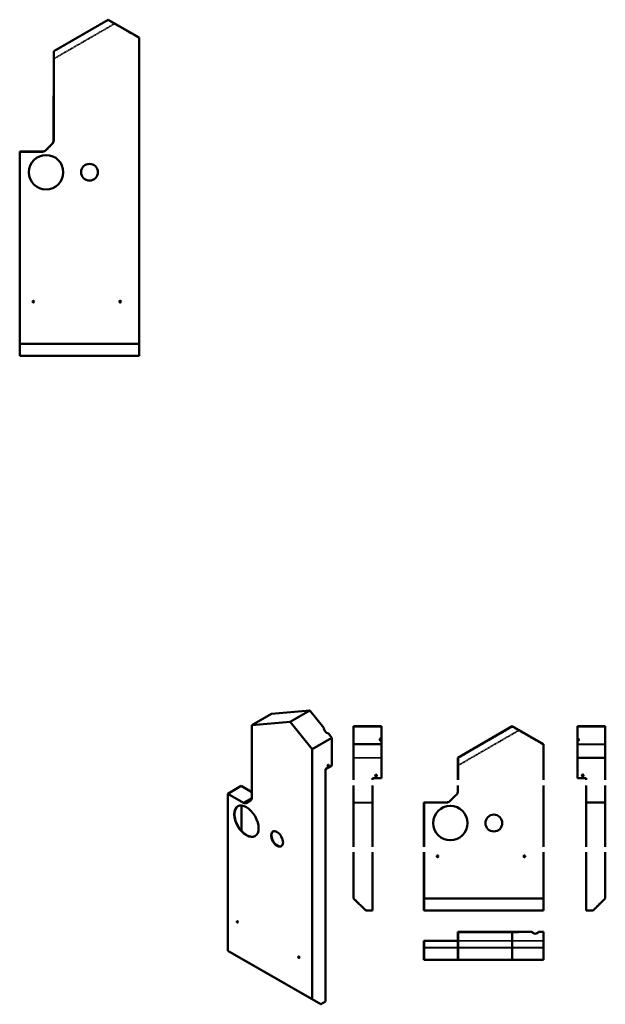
# Model space of a CAD drawing. Extents: x -695 to 1462, y 43 to 3673.
import ezdxf

# ---------------------------------------------------------------- set-up
doc = ezdxf.new("R2010")
doc.units = 0
doc.header["$LTSCALE"] = 0.4
doc.linetypes.add('ACAD_ISO02W100', pattern=[15, 12, -3])

msp = doc.modelspace()

# ---------------------------------------------------------------- linework, layer by layer
at = {"linetype": 'Continuous', "lineweight": 50}
for p, q in [((-369.5, 3672.9), (-569.7, 3557.3)), ((-254.8, 3606.6), (-369.5, 3672.9)), ((-254.8, 3606.6), (-254.8, 2478.5)), ((-569.7, 3557.3), (-569.8, 3228.9)), ((-575.7, 3214.8), (-598.1, 3192.3)), ((-612.3, 3186.5), (-694.8, 3186.5)), ((-694.8, 3186.5), (-694.8, 2478.5)), ((-254.8, 2478.5), (-694.8, 2478.5)), ((-694.8, 2478.5), (-694.8, 2433.5)), ((-254.8, 2433.5), (-254.8, 2478.5)), ((-694.8, 2433.5), (-254.8, 2433.5)), ((130, 786.1), (160, 803.4))]:
    msp.add_line(p, q, dxfattribs=at).dxf.unprotected_set("ltscale", 0)
at = {"linetype": 'ACAD_ISO02W100', "lineweight": 35}
for p, q in [((-568.2, 3556.4), (-369.5, 3671.1)), ((-369.5, 3671.1), (-256.3, 3605.8)), ((-346, 3657.6), (-568.3, 3529.3)), ((-296.9, 3630.9), (-297.7, 3629.6)), ((-273.3, 3615.6), (-272.5, 3616.9)), ((-256.3, 3605.8), (-256.3, 2479.1)), ((-568.3, 3228.9), (-568.2, 3556.4)), ((-568.3, 3494.7), (-569.8, 3494.7)), ((-568.3, 3488.2), (-569.8, 3488.2)), ((-254.8, 3494.6), (-256.3, 3494.6)), ((-254.8, 3488.1), (-256.3, 3488.1)), ((-569.8, 3481.5), (-568.3, 3481.5)), ((-256.3, 3481.5), (-254.8, 3481.5)), ((-597.1, 3191.3), (-574.6, 3213.7)), ((-693.3, 3185), (-612.3, 3185)), ((-693.3, 2479.1), (-693.3, 3185)), ((-693.3, 2479.1), (-256.3, 2479.1)), ((-693.3, 2435), (-693.3, 2479.1)), ((-256.3, 2435), (-256.3, 2479.1)), ((-693.3, 2435), (-256.3, 2435)), ((636.4, 1066.2), (536.4, 1066.2)), ((536.4, 1066.2), (536.4, 1000.9)), ((636.4, 1066.2), (636.4, 1052.7)), ((636.4, 1052.7), (637.9, 1052.7)), ((636.4, 1052.7), (636.4, 1024)), ((921.1, 951.5), (1119.8, 1066.2)), ((1143.3, 1052.7), (921.1, 924.4)), ((1119.8, 1066.2), (1233, 1000.9)), ((1360.9, 1052.7), (1359.4, 1052.7)), ((1360.9, 1066.2), (1460.9, 1066.2)), ((1360.9, 951.5), (1360.9, 1066.2)), ((1460.9, 951.5), (1460.9, 1066.2)), ((631.4, 1019), (631.4, 1017.7)), ((1192.4, 1026.1), (1191.7, 1024.8)), ((1365.9, 1019), (1365.9, 1017.7)), ((536.4, 1000.9), (536.4, 870.2)), ((637.9, 1000.9), (536.4, 1000.9)), ((636.4, 1012.7), (636.4, 924.4)), ((1216, 1010.7), (1216.8, 1012)), ((1233, 1000.9), (1233, 870.2)), ((1359.4, 1001.8), (1462.4, 1001.8)), ((1359.4, 1000.9), (1460.9, 1000.9)), ((534.9, 952.4), (637.9, 952.4)), ((636.4, 951.5), (536.4, 951.5)), ((921.1, 870.2), (921.1, 951.5)), ((1360.9, 951.5), (1460.9, 951.5)), ((1360.9, 924.4), (1360.9, 951.5)), ((1460.9, 870.2), (1460.9, 951.5)), ((637.9, 924.4), (636.4, 924.4)), ((1359.4, 924.4), (1360.9, 924.4)), ((614.7, 886.6), (614.7, 886.6)), ((614.7, 886.5), (614.7, 886.5)), ((621.2, 886.6), (621.2, 886.6)), ((621.2, 886.5), (621.2, 886.5)), ((921.1, 889.9), (919.6, 889.9)), ((921.1, 883.4), (919.6, 883.4)), ((919.6, 876.6), (921.1, 876.6)), ((1234.5, 889.8), (1233, 889.8)), ((1234.5, 883.3), (1233, 883.3)), ((1233, 876.6), (1234.5, 876.6)), ((1376.1, 886.6), (1376.1, 886.6)), ((1376.1, 886.5), (1376.1, 886.5)), ((1382.6, 886.6), (1382.6, 886.6)), ((1382.6, 886.5), (1382.6, 886.5)), ((536.4, 850.2), (536.4, 623.8)), ((921, 829.8), (921, 850.2)), ((1233, 850.2), (1233, 623.8)), ((1460.9, 829.8), (1460.9, 850.2)), ((892.2, 792.1), (914.7, 814.6)), ((1460.9, 814.6), (1460.9, 829.8)), ((1460.9, 792.1), (1460.9, 814.6)), ((534.9, 787.4), (604.9, 787.4)), ((534.9, 774.9), (536.4, 774.9)), ((604.9, 785.9), (536.4, 785.9)), ((796, 623.8), (796, 785.9)), ((796, 785.9), (877, 785.9)), ((1392.4, 785.9), (1460.9, 785.9)), ((1460.9, 785.9), (1460.9, 792.1)), ((1460.9, 623.8), (1460.9, 785.9)), ((1462.4, 774.9), (1460.9, 774.9)), ((534.9, 742.4), (536.4, 742.4)), ((1462.4, 742.4), (1460.9, 742.4)), ((534.9, 680.4), (536.4, 680.4)), ((1462.4, 680.4), (1460.9, 680.4)), ((534.9, 647.9), (536.4, 647.9)), ((1462.4, 647.9), (1460.9, 647.9)), ((536.4, 591.9), (534.9, 591.9)), ((536.4, 585.4), (534.9, 585.4)), ((536.4, 603.8), (536.4, 434.3)), ((796, 434.3), (796, 603.8)), ((1233, 603.8), (1233, 434.3)), ((1460.9, 434.3), (1460.9, 603.8)), ((1460.9, 591.9), (1462.4, 591.9)), ((1460.9, 585.4), (1462.4, 585.4)), ((580.6, 390.2), (536.4, 434.3)), ((796, 434.3), (1233, 434.3)), ((796, 390.2), (796, 434.3)), ((1233, 390.2), (1233, 434.3)), ((1416.8, 390.2), (1460.9, 434.3)), ((604.9, 390.2), (580.6, 390.2)), ((796, 390.2), (1233, 390.2)), ((1392.4, 390.2), (1416.8, 390.2)), ((921.1, 293.2), (919.6, 293.2)), ((921.1, 276.9), (921.1, 309.9)), ((921.1, 309.9), (921.1, 308.4)), ((921.1, 308.4), (921.1, 208.4)), ((921.1, 308.4), (921.1, 308.4)), ((921.1, 308.4), (1119.8, 308.4)), ((1119.8, 308.4), (1143.3, 308.4)), ((1143.3, 308.4), (1143.3, 309.9)), ((1204.6, 303.4), (1203.8, 303.4)), ((1233, 309.9), (1233, 208.4)), ((1234.5, 293.2), (1233, 293.2)), ((796, 276.9), (796, 208.4)), ((921.1, 286.7), (919.6, 286.7)), ((919.6, 276.9), (921.1, 276.9)), ((921, 276.9), (921, 208.4)), ((921.1, 276.9), (1233, 276.9)), ((1234.5, 286.7), (1233, 286.7)), ((1233, 276.9), (1234.5, 276.9)), ((794.5, 251.9), (1234.5, 251.9)), ((796, 252.6), (1233, 252.6)), ((796, 208.4), (877, 208.4)), ((828, 206.9), (828, 208.4)), ((841.2, 208.4), (841.2, 206.9)), ((847.7, 208.4), (847.7, 206.9)), ((877, 208.4), (892.2, 208.4)), ((892.2, 208.4), (914.7, 208.4)), ((914.7, 208.4), (921, 208.4)), ((921, 208.4), (921.1, 208.4)), ((921.1, 208.4), (1119.8, 208.4)), ((955, 206.9), (955, 208.4)), ((1020.5, 206.9), (1020.5, 208.4)), ((1082.5, 206.9), (1082.5, 208.4)), ((1119.8, 208.4), (1233, 208.4)), ((1161.2, 208.4), (1161.2, 206.9)), ((1167.7, 208.4), (1167.7, 206.9))]:
    msp.add_line(p, q, dxfattribs=at)
at = {"linetype": 'Continuous', "lineweight": 50}
for p, q in [((374.5, 1126.8), (232.9, 1113.8)), ((301.6, 1084.9), (374.5, 1126.8)), ((425.8, 1063), (374.5, 1126.8)), ((160.1, 1071.9), (232.9, 1113.8)), ((160.1, 1071.9), (160, 803.5)), ((301.6, 1084.9), (160.1, 1071.9)), ((382.7, 984), (301.6, 1084.9)), ((534.9, 1001.8), (534.9, 1068)), ((534.9, 1068), (637.9, 1068)), ((637.9, 1026.1), (637.9, 1068)), ((1119.8, 1068), (919.6, 952.4)), ((1234.5, 1001.8), (1119.8, 1068)), ((1462.4, 1068), (1359.4, 1068)), ((1359.4, 1068), (1359.4, 952.4)), ((1462.4, 1068), (1462.4, 952.4)), ((455.6, 1026), (382.7, 984)), ((455.6, 1026), (443.1, 1041.5)), ((455.6, 923.7), (455.6, 1026)), ((636.4, 1024), (636.4, 1012.7)), ((637.9, 1026.1), (637.9, 1024.8)), ((637.9, 1024.8), (637.9, 1012)), ((382.7, 984), (382.7, 61.7)), ((534.9, 1001.8), (534.9, 870.2)), ((637.9, 1001.8), (534.9, 1001.8)), ((637.9, 1001.8), (637.9, 1012)), ((637.9, 876.6), (637.9, 1001.8)), ((1234.5, 1001.8), (1234.5, 870.2)), ((919.6, 952.4), (919.6, 870.2)), ((1462.4, 952.4), (1359.4, 952.4)), ((1359.4, 952.4), (1359.4, 876.6)), ((1462.4, 952.4), (1462.4, 870.2)), ((432.2, 910.2), (455.6, 923.7)), ((432.2, 910.2), (432.2, 53.4)), ((604.9, 876.6), (604.9, 870.2)), ((604.9, 876.6), (637.9, 876.6)), ((1392.4, 876.6), (1359.4, 876.6)), ((1392.4, 870.2), (1392.4, 876.6)), ((71.6, 819.7), (121.1, 848.2)), ((121.1, 848.2), (160, 825.8)), ((534.9, 850.2), (534.9, 623.8)), ((604.9, 850.2), (604.9, 623.8)), ((919.5, 850.2), (919.5, 829.8)), ((1234.5, 850.2), (1234.5, 623.8)), ((1392.4, 829.8), (1392.4, 850.2)), ((1462.4, 850.2), (1462.4, 829.8)), ((130, 786.1), (71.6, 819.7)), ((71.6, 819.7), (71.6, 240.9)), ((913.6, 815.6), (891.2, 793.2)), ((1392.4, 815.6), (1392.4, 829.8)), ((1392.4, 793.2), (1392.4, 815.6)), ((1462.4, 829.8), (1462.4, 815.6)), ((1462.4, 815.6), (1462.4, 793.2)), ((122.2, 776), (122.2, 682.7)), ((155.9, 794.3), (140, 785.1)), ((877, 787.4), (794.5, 787.4)), ((794.5, 787.4), (794.5, 623.8)), ((1392.4, 787.4), (1392.4, 793.2)), ((1392.4, 623.8), (1392.4, 787.4)), ((1462.4, 787.4), (1392.4, 787.4)), ((1462.4, 793.2), (1462.4, 787.4)), ((1462.4, 787.4), (1462.4, 623.8)), ((534.9, 603.8), (534.9, 433.7)), ((604.9, 603.8), (604.9, 388.7)), ((794.5, 603.8), (794.5, 433.7)), ((1234.5, 603.8), (1234.5, 433.7)), ((1392.4, 388.7), (1392.4, 603.8)), ((1462.4, 603.8), (1462.4, 433.7)), ((579.9, 388.7), (534.9, 433.7)), ((1234.5, 433.7), (794.5, 433.7)), ((794.5, 433.7), (794.5, 388.7)), ((1234.5, 388.7), (1234.5, 433.7)), ((1462.4, 433.7), (1417.4, 388.7)), ((604.9, 388.7), (579.9, 388.7)), ((794.5, 388.7), (1234.5, 388.7)), ((1417.4, 388.7), (1392.4, 388.7)), ((919.6, 206.9), (919.6, 309.9)), ((919.6, 276.9), (919.6, 309.9)), ((1119.8, 309.9), (919.6, 309.9)), ((919.6, 309.9), (919.6, 309.9)), ((1119.8, 206.9), (1119.8, 309.9)), ((1192.4, 309.9), (1119.8, 309.9)), ((1216, 309.9), (1216.8, 309.9)), ((1234.5, 309.9), (1216.8, 309.9)), ((1234.5, 309.9), (1234.5, 206.9)), ((794.5, 206.9), (794.5, 276.9)), ((794.5, 276.9), (877, 276.9)), ((877, 276.9), (891.2, 276.9)), ((891.2, 276.9), (913.6, 276.9)), ((913.6, 276.9), (919.5, 276.9)), ((919.5, 206.9), (919.5, 276.9)), ((919.5, 276.9), (919.6, 276.9)), ((382.7, 61.7), (71.6, 240.9)), ((71.6, 240.9), (103.4, 222.4)), ((103.4, 222.4), (414.6, 43.2)), ((877, 206.9), (794.5, 206.9)), ((891.2, 206.9), (877, 206.9)), ((913.6, 206.9), (891.2, 206.9)), ((919.5, 206.9), (913.6, 206.9)), ((919.6, 206.9), (919.5, 206.9)), ((1119.8, 206.9), (919.6, 206.9)), ((1234.5, 206.9), (1119.8, 206.9)), ((414.6, 43.2), (382.7, 61.7)), ((432.2, 53.4), (414.6, 43.2))]:
    msp.add_line(p, q, dxfattribs=at)
for centre, radius in [((-597.8, 3110.5), 63.5), ((-437.8, 3110.5), 31), ((-644.8, 2633.5), 3.25), ((-324.8, 2633.5), 3.25)]:
    msp.add_circle(centre, radius, dxfattribs=at).dxf.unprotected_set("ltscale", 0)
for centre, radius in [((617.9, 886.5), 3.25), ((1379.4, 886.6), 3.25), ((891.5, 711.4), 63.5), ((1051.5, 711.4), 31), ((844.5, 588.7), 3.25), ((1164.5, 588.7), 3.25)]:
    msp.add_circle(centre, radius, dxfattribs=at)
at = {"linetype": 'ACAD_ISO02W100', "lineweight": 35}
msp.add_circle((617.9, 886.5), 3.25, dxfattribs=at)
at = {"linetype": 'Continuous', "lineweight": 50}
for centre, start, end in [((-589.8, 3228.9), 315, 0), ((-612.3, 3206.5), 270, 315)]:
    msp.add_arc(centre, 20, start, end, dxfattribs=at).dxf.unprotected_set("ltscale", 0)
at = {"linetype": 'ACAD_ISO02W100', "lineweight": 35}
for centre, radius, start, end in [((-589.8, 3228.9), 21.5, 315, 359.9817), ((-612.3, 3206.5), 21.5, 270, 315), ((617.9, 886.6), 3.25, 0, 180.8844), ((617.9, 886.6), 3.25, 0, 180.8887), ((617.9, 886.6), 3.25, 180, 180.8887), ((617.9, 886.6), 3.25, 359.1156, 0), ((1379.4, 886.5), 3.25, 179.1113, 270), ((1379.4, 886.5), 3.25, 179.1156, 270), ((1379.4, 886.6), 3.25, 180, 0.0042), ((1379.4, 886.6), 3.25, 179.9958, 180), ((1379.4, 886.5), 3.25, 270, 0.8887), ((1379.4, 886.5), 3.25, 270, 0.8844), ((899.5, 829.8), 21.5, 315, 359.9817), ((877, 807.4), 21.5, 270, 315)]:
    msp.add_arc(centre, radius, start, end, dxfattribs=at)
at = {"linetype": 'Continuous', "lineweight": 50}
for centre, radius, start, end in [((617.9, 886.6), 3.25, 180.8844, 359.1156), ((617.9, 886.6), 3.25, 180.8887, 359.1113), ((1379.4, 886.6), 3.25, 360, 179.9915), ((1379.4, 886.5), 3.25, 0.8887, 179.1113), ((1379.4, 886.5), 3.25, 0.8844, 179.1156), ((899.5, 829.8), 20, 315, 0), ((877, 807.4), 20, 270, 315)]:
    msp.add_arc(centre, radius, start, end, dxfattribs=at)
for centre, major_axis, ratio, start_param, end_param in [((442.9, 1057.1), (-15.1, 10.6), 0.787757, 0.353227, 2.083205), ((649.9, 1019), (-18.5, 0), 0.5, 5.418197, 7.148174), ((649.9, 1017.7), (-18.5, 0), 0.5, 5.418197, 6.212909), ((440.4, 924.2), (-1.62, -2.82), 0.578093, 0.331676, 0.783464), ((440.4, 924.2), (-1.62, -2.82), 0.578093, 0.783464, 2.809596), ((145.9, 811.6), (10, -17.3), 0.578093, 0.001934, 0.787332), ((141.3, 718.7), (-31.7, 55), 0.578093, 0.016672, 0.787332), ((130, 802.4), (10, -17.3), 0.578093, 5.499721, 6.285119), ((141.3, 718.7), (31.7, -55), 0.578093, 3.928925, 6.266513), ((254.4, 653.5), (-15.5, 26.9), 0.578093, 0.034156, 0.787332), ((254.4, 653.5), (15.5, -26.9), 0.578093, 3.928925, 6.24903), ((108, 347.8), (-1.62, 2.82), 0.578093, 0.331781, 0.787332), ((108, 347.8), (1.62, -2.82), 0.578093, 3.928925, 5.951404), ((1204.6, 321.9), (0, -18.5), 0.866025, 5.418197, 7.148174), ((1203.8, 321.9), (0, -18.5), 0.866025, 0.023408, 0.864989), ((919.6, 289.9), (0, -3.25), 0.00032, 6.283182, 6.283185), ((334.3, 217.5), (-1.62, 2.82), 0.578093, 0.331781, 0.787332), ((334.3, 217.5), (1.62, -2.82), 0.578093, 3.928925, 5.951404)]:
    msp.add_ellipse(centre, major_axis=major_axis, ratio=ratio, start_param=start_param, end_param=end_param, dxfattribs=at)
at = {"linetype": 'ACAD_ISO02W100', "lineweight": 35}
for centre, major_axis, ratio, start_param, end_param in [((649.9, 1017.7), (-18.5, 0), 0.5, 6.212909, 7.148174), ((1347.4, 1019), (18.5, 0), 0.5, 5.418197, 7.148174), ((1347.4, 1017.7), (18.5, 0), 0.5, 5.418197, 7.148174), ((1203.8, 321.9), (0, -18.5), 0.866025, 5.418197, 6.306594), ((921.1, 289.9), (0, -3.25), 0.00032, 6.283182, 6.283185)]:
    msp.add_ellipse(centre, major_axis=major_axis, ratio=ratio, start_param=start_param, end_param=end_param, dxfattribs=at)
at = {"linetype": 'Continuous', "lineweight": 50}
for centre, major_axis in [((441.4, 923.6), (1.62, 2.82)), ((140.2, 718.1), (-31.7, 55)), ((253.3, 652.9), (-15.5, 26.9)), ((107, 347.2), (-1.62, 2.82)), ((333.2, 216.9), (-1.62, 2.82))]:
    msp.add_ellipse(centre, major_axis=major_axis, ratio=0.578093, dxfattribs=at)

doc.saveas('drawing.dxf')
